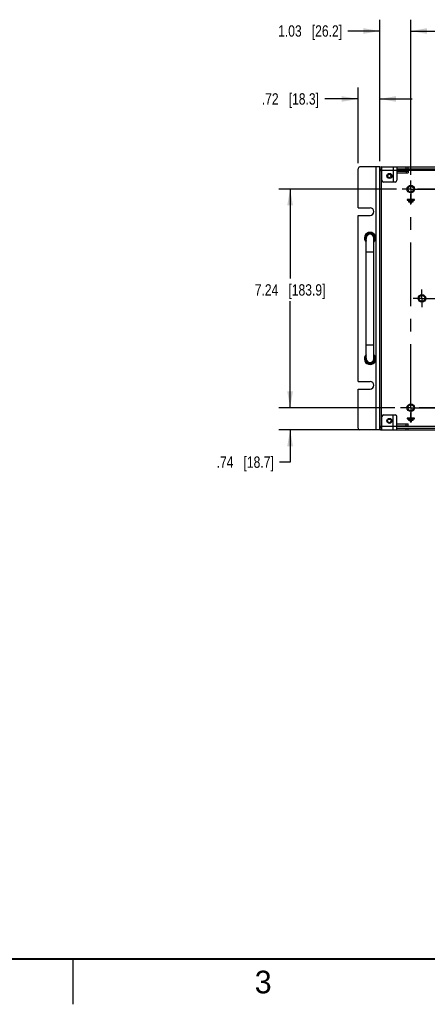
# Model space of a CAD drawing. Header units: inches. Extents: x 0 to 34, y 0 to 22.
# Tile 19 of 28: x 20.7 to 25.2, y 0 to 10.9. Entities that reach past the tile are written whole.
import ezdxf

# ---------------------------------------------------------------- set-up
doc = ezdxf.new("R2010")
doc.units = ezdxf.units.IN
doc.header["$LTSCALE"] = 1.87
doc.header["$MEASUREMENT"] = 0
doc.linetypes.add('CENTER', pattern=[0.6, 0.375, -0.075, 0.075, -0.075])
doc.layers.get('0').update_dxf_attribs({"linetype": 'CONTINUOUS'})
for name, color, linetype in [('02___PRT_ALL_AXES', 7, 'CONTINUOUS'), ('DEFAULT_1', 7, 'CENTER'), ('DIMENSIONS', 7, 'CONTINUOUS')]:
    doc.layers.add(name, color=color, linetype=linetype)
doc.styles.get("Standard").update_dxf_attribs({"font": 'txt', "width": 0.8})
doc.styles.add('TEXTSTYLE_2', font='txt')
doc.dimstyles.new('DIMSTYLE_1', dxfattribs={"dimtxt": 0.125, "dimasz": 0.18, "dimexe": 0.125, "dimexo": 0.0625, "dimgap": 0.0625, "dimtad": 0, "dimtih": 1, "dimtoh": 1, "dimlfac": 3, "dimzin": 4, "dimdsep": 46, "dimtxsty": 'STANDARD', "dimblk": '_FILLED', "dimblk1": '_FILLED', "dimblk2": '_FILLED', "dimcen": 0.09, "dimazin": 1, "dimtp": 0.001, "dimtm": 0.001, "dimtfac": 1, "dimtofl": 0, "dimtmove": 0, "dimatfit": 3, "dimldrblk": '_FILLED', "dimfxl": 1, "dimtolj": 1, "dimtzin": 4, "dimarcsym": 0})

# ---------------------------------------------------------------- blocks, each defined once
blk = doc.blocks.new('_FILLED')
at = {"color": 0, "linetype": 'BYBLOCK'}
blk.add_solid([(0, 0), (-1, 0.174), (-1, -0.174)], dxfattribs=at)
blk = doc.blocks.new('*D5')
at = {"layer": 'DIMENSIONS', "color": 2, "linetype": 'CONTINUOUS'}
for p, q in [((23.646, 6.585), (23.646, 6.945)), ((24.8, 6.585), (23.521, 6.585)), ((24.597, 6.34), (23.521, 6.34)), ((23.646, 6.34), (23.646, 5.984)), ((23.646, 5.984), (23.529, 5.984))]:
    blk.add_line(p, q, dxfattribs=at)
at = {"layer": 'DIMENSIONS', "color": 2, "linetype": 'CONTINUOUS', "xscale": 0.18, "yscale": 0.18, "zscale": 0.18}
for p, rotation in [((23.646, 6.585), 270), ((23.646, 6.34), 90)]:
    blk.add_blockref('_FILLED', p, dxfattribs=dict(at, rotation=rotation))
at = {"layer": 'DIMENSIONS', "color": 2, "linetype": 'CONTINUOUS', "insert": (23.466, 6.047), "char_height": 0.125, "width": 1.025, "attachment_point": 3, "line_spacing_factor": 0.9}
blk.add_mtext('.74{\\ftxt.shx;\\W1.000000;\\H0.125000; }[18.7]', dxfattribs=at)
blk = doc.blocks.new('*D6')
at = {"layer": 'DIMENSIONS', "color": 2, "linetype": 'CONTINUOUS'}
for p, q in [((24.821, 8.998), (23.521, 8.998)), ((23.646, 8.998), (23.646, 8.01)), ((23.646, 6.585), (23.646, 7.76)), ((24.802, 6.585), (23.521, 6.585))]:
    blk.add_line(p, q, dxfattribs=at)
at = {"layer": 'DIMENSIONS', "color": 2, "linetype": 'CONTINUOUS', "xscale": 0.18, "yscale": 0.18, "zscale": 0.18}
for p, rotation in [((23.646, 8.998), 90), ((23.646, 6.585), 270)]:
    blk.add_blockref('_FILLED', p, dxfattribs=dict(at, rotation=rotation))
at = {"layer": 'DIMENSIONS', "color": 2, "linetype": 'CONTINUOUS', "insert": (23.646, 7.948), "char_height": 0.125, "width": 1.225, "attachment_point": 2, "line_spacing_factor": 0.9}
blk.add_mtext('7.24{\\ftxt.shx;\\W1.000000;\\H0.125000; }[183.9]', dxfattribs=at)
blk = doc.blocks.new('*D8')
at = {"layer": 'DIMENSIONS', "color": 2, "linetype": 'CONTINUOUS'}
for p, q in [((24.396, 9.286), (24.396, 10.118)), ((24.636, 9.306), (24.636, 10.118)), ((24.396, 9.993), (24.028, 9.993)), ((24.636, 9.993), (24.996, 9.993))]:
    blk.add_line(p, q, dxfattribs=at)
at = {"layer": 'DIMENSIONS', "color": 2, "linetype": 'CONTINUOUS', "xscale": 0.18, "yscale": 0.18, "zscale": 0.18}
blk.add_blockref('_FILLED', (24.396, 9.993), dxfattribs=at)
at = {"layer": 'DIMENSIONS', "color": 2, "linetype": 'CONTINUOUS', "xscale": 0.18, "yscale": 0.18, "zscale": 0.18, "rotation": 180}
blk.add_blockref('_FILLED', (24.636, 9.993), dxfattribs=at)
at = {"layer": 'DIMENSIONS', "color": 2, "linetype": 'CONTINUOUS', "insert": (23.965, 10.056), "char_height": 0.125, "width": 1.025, "attachment_point": 3, "line_spacing_factor": 0.9}
blk.add_mtext('.72{\\ftxt.shx;\\W1.000000;\\H0.125000; }[18.3]', dxfattribs=at)
blk = doc.blocks.new('*D9')
at = {"layer": 'DIMENSIONS', "color": 2, "linetype": 'CONTINUOUS'}
for p, q in [((24.636, 9.306), (24.636, 10.868)), ((24.979, 9.157), (24.979, 10.868)), ((24.636, 10.743), (24.283, 10.743)), ((24.979, 10.743), (25.339, 10.743))]:
    blk.add_line(p, q, dxfattribs=at)
at = {"layer": 'DIMENSIONS', "color": 2, "linetype": 'CONTINUOUS', "xscale": 0.18, "yscale": 0.18, "zscale": 0.18}
blk.add_blockref('_FILLED', (24.636, 10.743), dxfattribs=at)
at = {"layer": 'DIMENSIONS', "color": 2, "linetype": 'CONTINUOUS', "xscale": 0.18, "yscale": 0.18, "zscale": 0.18, "rotation": 180}
blk.add_blockref('_FILLED', (24.979, 10.743), dxfattribs=at)
at = {"layer": 'DIMENSIONS', "color": 2, "linetype": 'CONTINUOUS', "insert": (24.22, 10.806), "char_height": 0.125, "width": 1.125, "attachment_point": 3, "line_spacing_factor": 0.9}
blk.add_mtext('1.03{\\ftxt.shx;\\W1.000000;\\H0.125000; }[26.2]', dxfattribs=at)
blk = doc.blocks.new('*D10')
at = {"layer": 'DIMENSIONS', "color": 2, "linetype": 'CONTINUOUS'}
for p, q in [((24.979, 9.157), (24.979, 10.868)), ((27.563, 9.168), (27.563, 10.868)), ((24.979, 10.743), (25.596, 10.743)), ((27.563, 10.743), (26.946, 10.743))]:
    blk.add_line(p, q, dxfattribs=at)
at = {"layer": 'DIMENSIONS', "color": 2, "linetype": 'CONTINUOUS', "xscale": 0.18, "yscale": 0.18, "zscale": 0.18, "rotation": 180}
blk.add_blockref('_FILLED', (24.979, 10.743), dxfattribs=at)
at = {"layer": 'DIMENSIONS', "color": 2, "linetype": 'CONTINUOUS', "xscale": 0.18, "yscale": 0.18, "zscale": 0.18}
blk.add_blockref('_FILLED', (27.563, 10.743), dxfattribs=at)
at = {"layer": 'DIMENSIONS', "color": 2, "linetype": 'CONTINUOUS', "insert": (26.271, 10.806), "char_height": 0.125, "width": 1.225, "attachment_point": 2, "line_spacing_factor": 0.9}
blk.add_mtext('7.75{\\ftxt.shx;\\W1.000000;\\H0.125000; }[196.9]', dxfattribs=at)

msp = doc.modelspace()

# ---------------------------------------------------------------- linework, layer by layer
at = {"color": 7, "linetype": 'CONTINUOUS'}
for p, q in [((24.636, 9.243), (24.416, 9.243)), ((24.596, 6.3397), (24.596, 9.243)), ((24.636, 6.3397), (24.636, 9.243)), ((24.6537, 9.243), (24.6549, 9.223)), ((24.656, 9.243), (24.656, 9.223)), ((24.9294, 9.223), (24.9294, 9.243)), ((24.9494, 9.223), (24.9494, 9.243)), ((24.396, 8.7914), (24.396, 9.223)), ((24.636, 9.203), (24.6594, 9.203)), ((24.656, 9.223), (24.6594, 9.223)), ((24.656, 6.3397), (24.656, 9.2214)), ((24.826, 9.223), (30.2994, 9.223)), ((30.2994, 9.203), (24.826, 9.203)), ((24.826, 9.1763), (24.9494, 9.1763)), ((24.9294, 9.1963), (24.9294, 9.1763)), ((24.9494, 9.1963), (24.9494, 9.1763)), ((24.976, 8.946), (24.976, 8.8827)), ((24.9827, 8.946), (24.976, 8.946)), ((24.9827, 8.8827), (24.9827, 8.946)), ((24.9377, 8.8827), (24.9377, 8.876)), ((24.976, 8.8827), (24.9377, 8.8827)), ((24.9377, 8.876), (25.021, 8.876)), ((24.9544, 8.866), (24.9544, 8.8594)), ((25.0044, 8.866), (24.9544, 8.866)), ((24.9544, 8.8594), (25.0044, 8.8594)), ((24.971, 8.8494), (24.971, 8.8427)), ((24.971, 8.8494), (24.9877, 8.8494)), ((24.971, 8.8427), (24.9877, 8.8427)), ((25.021, 8.8827), (24.9827, 8.8827)), ((24.9877, 8.8427), (24.9877, 8.8494)), ((25.0044, 8.8594), (25.0044, 8.866)), ((25.021, 8.876), (25.021, 8.8827)), ((24.396, 8.7914), (24.5294, 8.7914)), ((24.396, 6.8747), (24.396, 8.708)), ((24.396, 8.708), (24.5294, 8.708)), ((24.4877, 7.1247), (24.4877, 8.458)), ((24.571, 7.1247), (24.571, 8.458)), ((24.571, 8.3017), (24.4877, 8.3017)), ((24.4877, 7.281), (24.571, 7.281)), ((24.396, 6.8747), (24.5294, 6.8747)), ((24.396, 6.3597), (24.396, 6.7914)), ((24.396, 6.7914), (24.5294, 6.7914)), ((24.976, 6.5327), (24.976, 6.4694)), ((24.9827, 6.5327), (24.976, 6.5327)), ((24.9827, 6.4694), (24.9827, 6.5327)), ((24.9377, 6.4694), (24.9377, 6.4627)), ((24.976, 6.4694), (24.9377, 6.4694)), ((24.9377, 6.4627), (25.021, 6.4627)), ((24.9544, 6.4527), (24.9544, 6.446)), ((25.0044, 6.4527), (24.9544, 6.4527)), ((24.9544, 6.446), (25.0044, 6.446)), ((24.971, 6.436), (24.971, 6.4294)), ((24.971, 6.436), (24.9877, 6.436)), ((24.971, 6.4294), (24.9877, 6.4294)), ((25.021, 6.4694), (24.9827, 6.4694)), ((24.9877, 6.4294), (24.9877, 6.436)), ((25.0044, 6.446), (25.0044, 6.4527)), ((25.021, 6.4627), (25.021, 6.4694)), ((24.636, 6.3397), (24.416, 6.3397)), ((24.636, 6.3797), (24.6594, 6.3797)), ((24.6537, 6.3398), (24.6549, 6.3597)), ((24.656, 6.3597), (24.6594, 6.3597)), ((24.826, 6.4065), (24.9494, 6.4065)), ((24.826, 6.3797), (30.2994, 6.3797)), ((24.826, 6.3597), (30.2994, 6.3597)), ((24.9294, 6.3865), (24.9294, 6.4065)), ((24.9294, 6.3397), (24.9294, 6.3597)), ((24.9494, 6.3865), (24.9494, 6.4065)), ((24.9494, 6.3397), (24.9494, 6.3597))]:
    msp.add_line(p, q, dxfattribs=at)
at = {"color": 3, "linetype": 'CONTINUOUS'}
for p, q in [((24.656, 9.243), (30.4694, 9.243)), ((24.6594, 9.0964), (24.6594, 9.243)), ((24.7827, 9.243), (24.7827, 9.0764)), ((24.826, 9.243), (24.826, 9.0964)), ((24.826, 9.203), (24.6594, 9.203)), ((24.826, 9.1963), (24.9494, 9.1963)), ((24.806, 9.0764), (24.6794, 9.0764)), ((24.6594, 6.3397), (24.6594, 6.4864)), ((24.6794, 6.5064), (24.806, 6.5064)), ((24.7827, 6.3397), (24.7827, 6.5064)), ((24.826, 6.3397), (24.826, 6.4864)), ((24.656, 6.3397), (30.4694, 6.3397)), ((24.6594, 6.3797), (24.826, 6.3797)), ((24.826, 6.3865), (24.9494, 6.3865))]:
    msp.add_line(p, q, dxfattribs=at)
at = {"color": 2, "linetype": 'CONTINUOUS'}
msp.add_line((21.25, 0), (21.25, 0.5), dxfattribs=at)
at = {"color": 7, "linetype": 'CONTINUOUS', "const_width": 0.02}
msp.add_lwpolyline([(0.5, 0.5), (33.5, 0.5)], dxfattribs=at)
at = {"color": 7, "linetype": 'CONTINUOUS'}
for centre, radius in [((24.7427, 9.143), 0.0197), ((24.9794, 8.998), 0.0328), ((25.102, 7.7914), 0.0328), ((24.9794, 6.5847), 0.0328), ((24.7427, 6.4397), 0.0197)]:
    msp.add_circle(centre, radius, dxfattribs=at)
for centre, radius, start, end in [((24.416, 9.223), 0.02, 90, 180), ((24.656, 9.203), 0.02, 90, 180), ((24.5294, 8.7497), 0.0417, 270, 90), ((24.5294, 8.458), 0.0625, 311.86719, 228.13281), ((24.5294, 8.458), 0.0522, 323.13688, 216.86312), ((24.5294, 8.458), 0.0433, 344.29476, 195.70524), ((24.5294, 8.458), 0.0417, 0, 180), ((24.5294, 7.1247), 0.0625, 131.86719, 48.13281), ((24.5294, 7.1247), 0.0522, 143.13688, 36.86312), ((24.5294, 7.1247), 0.0433, 164.29476, 15.70524), ((24.5294, 7.1247), 0.0417, 180, 360), ((24.5294, 6.833), 0.0417, 270, 90), ((24.416, 6.3597), 0.02, 180, 270), ((24.656, 6.3797), 0.02, 180, 270)]:
    msp.add_arc(centre, radius, start, end, dxfattribs=at)
at = {"color": 3, "linetype": 'CONTINUOUS'}
for centre, radius, start, end in [((24.656, 9.203), 0.04, 90, 120.24542), ((24.6794, 9.0964), 0.02, 180, 270), ((24.806, 9.0964), 0.02, 270, 360), ((24.6794, 6.4864), 0.02, 90, 180), ((24.806, 6.4864), 0.02, 0, 90), ((24.656, 6.3797), 0.04, 239.75458, 270)]:
    msp.add_arc(centre, radius, start, end, dxfattribs=at)
at = {"layer": '02___PRT_ALL_AXES', "color": 7, "linetype": 'CENTER'}
for p, q in [((25.3127, 8.998), (25.0525, 8.998)), ((25.3127, 6.5847), (25.0729, 6.5847))]:
    msp.add_line(p, q, dxfattribs=at)
at = {"layer": '02___PRT_ALL_AXES', "color": 3, "linetype": 'CONTINUOUS'}
for centre in [(24.7427, 9.143), (24.7427, 6.4397)]:
    msp.add_circle(centre, 0.0277, dxfattribs=at)
at = {"layer": '02___PRT_ALL_AXES', "color": 7, "linetype": 'CONTINUOUS'}
for centre in [(24.9794, 8.998), (25.102, 7.7914), (24.9794, 6.5847)]:
    msp.add_circle(centre, 0.042, dxfattribs=at)
at = {"layer": 'DEFAULT_1', "color": 7, "linetype": 'CENTER'}
for p, q in [((24.9794, 8.998), (24.9794, 9.0943)), ((24.9794, 8.998), (24.8831, 8.998)), ((24.9794, 8.998), (24.9794, 8.9017)), ((24.9794, 8.998), (27.4557, 8.998)), ((24.9794, 6.5847), (24.9794, 8.8978)), ((25.102, 7.7914), (25.102, 7.8889)), ((25.102, 7.7914), (25.0045, 7.7914)), ((25.102, 7.7914), (25.102, 7.6938)), ((25.102, 7.7914), (26.664, 7.7914)), ((24.9794, 6.5847), (24.8645, 6.5847)), ((24.9794, 6.5847), (24.9794, 6.4698)), ((24.9794, 6.5847), (27.4488, 6.5847))]:
    msp.add_line(p, q, dxfattribs=at)

# ---------------------------------------------------------------- texts
at = {"color": 2, "linetype": 'CONTINUOUS', "insert": (23.2555, 0.371), "char_height": 0.25, "width": 0.25, "attachment_point": 1, "line_spacing_factor": 0.9, "style": 'TEXTSTYLE_2'}
msp.add_mtext('3', dxfattribs=at)

# ---------------------------------------------------------------- dimensions: what is measured, and where the dimension line sits
at = {"layer": 'DIMENSIONS', "color": 2, "linetype": 'CONTINUOUS'}
for base, p1, p2, picture, middle in [((24.9794, 10.743), (24.636, 9.243), (24.9794, 9.0943), '*D9', (23.6577, 10.743)), ((27.5627, 10.743), (24.9794, 9.0943), (27.5627, 9.105), '*D10', (26.271, 10.743)), ((24.636, 9.993), (24.396, 9.223), (24.636, 9.243), '*D8', (23.4529, 9.993))]:
    dim = msp.add_linear_dim(base=base, p1=p1, p2=p2, dimstyle='DIMSTYLE_1', dxfattribs=at)
    dim.commit()
    dim.dimension.update_dxf_attribs({"geometry": picture, "text_midpoint": middle, "dimtype": 160})
for base, p1, p2, picture, middle in [((23.646, 8.998), (24.8645, 6.5847), (24.8831, 8.998), '*D6', (23.646, 7.8851)), ((23.6460432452, 6.5846915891), (24.6593765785, 6.3396915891), (24.8621265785, 6.5846915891), '*D5', (22.9535432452, 5.9842904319))]:
    dim = msp.add_linear_dim(base=base, p1=p1, p2=p2, angle=90, dimstyle='DIMSTYLE_1', dxfattribs=at)
    dim.commit()
    dim.dimension.update_dxf_attribs({"geometry": picture, "text_midpoint": middle, "dimtype": 160})

doc.saveas('drawing.dxf')
